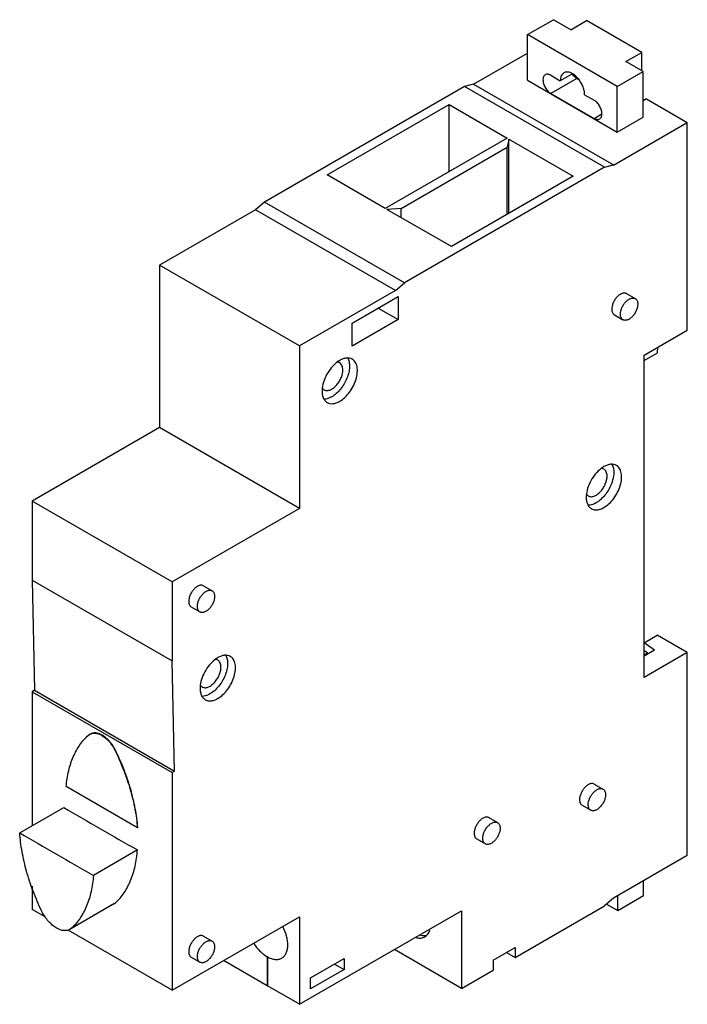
# Model space of a CAD drawing. Header units: millimetres. Extents: x 8.9 to 68.9, y 10 to 98.6.
import ezdxf

# ---------------------------------------------------------------- set-up
doc = ezdxf.new("R2010")
doc.units = ezdxf.units.MM
doc.header["$LTSCALE"] = 7.062788
doc.layers.get('0').update_dxf_attribs({"linetype": 'CONTINUOUS'})

msp = doc.modelspace()

# ---------------------------------------------------------------- linework, layer by layer
at = {"color": 7, "linetype": 'Continuous'}
for p, q in [((54.559, 97.255), (56.892, 98.602)), ((58.448, 97.704), (56.892, 98.602)), ((58.448, 97.704), (59.862, 98.52)), ((64.812, 95.663), (59.862, 98.52)), ((54.559, 93.148), (54.559, 97.255)), ((62.62, 92.601), (54.559, 97.255)), ((49.701, 92.793), (54.559, 95.597)), ((63.398, 94.846), (64.812, 95.663)), ((64.953, 93.948), (63.398, 94.846)), ((64.812, 94.03), (64.812, 95.663)), ((62.62, 92.601), (64.953, 93.948)), ((64.953, 89.841), (64.953, 93.948)), ((54.559, 93.148), (62.62, 88.494)), ((56.645, 93.601), (57.493, 93.111)), ((58.978, 93.315), (56.645, 91.968)), ((58.536, 93.713), (57.493, 93.111)), ((58.978, 93.315), (59.099, 93.245)), ((48.888, 92.593), (30.885, 82.199)), ((49.68, 92.805), (48.888, 92.593)), ((61.475, 85.326), (48.888, 92.593)), ((49.68, 92.805), (62.266, 85.538)), ((62.62, 88.494), (62.62, 92.601)), ((56.645, 91.968), (60.534, 89.723)), ((59.685, 91.846), (60.534, 91.356)), ((65.236, 91.474), (64.953, 91.311)), ((65.236, 91.474), (68.913, 89.351)), ((36.528, 84.64), (47.488, 90.968)), ((47.488, 84.926), (47.488, 90.968)), ((47.488, 90.968), (52.72, 87.947)), ((60.534, 89.723), (61.241, 90.131)), ((62.62, 88.494), (64.953, 89.841)), ((62.266, 85.514), (68.913, 89.351)), ((68.913, 70.678), (68.913, 89.351)), ((52.72, 87.947), (41.76, 81.619)), ((52.862, 87.865), (52.72, 87.13)), ((52.862, 81.17), (52.862, 87.865)), ((52.862, 87.865), (58.66, 84.518)), ((43.174, 81.619), (52.72, 87.13)), ((52.72, 81.088), (52.72, 87.13)), ((61.475, 85.326), (43.471, 74.932)), ((61.475, 85.326), (62.266, 85.538)), ((62.266, 85.538), (62.266, 85.514)), ((41.76, 81.619), (36.528, 84.64)), ((58.66, 84.518), (47.7, 78.19)), ((30.885, 82.199), (30.093, 81.497)), ((43.471, 74.932), (30.885, 82.199)), ((43.174, 81.619), (41.902, 81.537)), ((47.7, 78.19), (41.902, 81.537)), ((43.174, 80.803), (43.174, 81.619)), ((30.093, 81.497), (21.466, 76.516)), ((42.679, 74.23), (30.093, 81.497)), ((21.466, 76.516), (21.466, 61.901)), ((34.053, 69.249), (21.466, 76.516)), ((42.679, 74.23), (43.471, 74.932)), ((42.679, 74.23), (34.053, 69.249)), ((38.772, 71.302), (42.91, 73.691)), ((42.91, 73.691), (42.91, 71.614)), ((63.453, 73.958), (64.23, 73.508)), ((41.111, 72.653), (42.91, 71.614)), ((62.353, 72.052), (63.13, 71.603)), ((42.91, 71.614), (38.772, 69.226)), ((38.772, 69.226), (38.772, 71.302)), ((65.024, 68.432), (68.913, 70.678)), ((34.053, 69.249), (34.053, 54.634)), ((66.226, 68.637), (66.254, 69.143)), ((65.024, 67.943), (66.226, 68.637)), ((65.024, 39.406), (65.024, 68.432)), ((21.466, 61.901), (10.011, 55.287)), ((34.053, 54.634), (21.466, 61.901)), ((10.011, 55.287), (10.011, 48.183)), ((22.598, 48.02), (10.011, 55.287)), ((34.053, 54.634), (22.598, 48.02)), ((10.011, 48.183), (10.223, 38.263)), ((10.011, 48.183), (22.598, 40.917)), ((22.598, 48.02), (22.598, 40.917)), ((25.41, 47.667), (26.188, 47.217)), ((24.31, 45.761), (25.088, 45.312)), ((65.024, 42.549), (66.191, 43.223)), ((65.954, 41.862), (65.024, 42.549)), ((68.913, 41.651), (66.191, 43.223)), ((65.954, 41.862), (65.024, 41.325)), ((65.342, 41.631), (65.024, 41.814)), ((68.913, 41.651), (65.024, 39.406)), ((68.913, 23.427), (68.913, 41.651)), ((22.81, 30.996), (22.598, 40.917)), ((65.024, 41.447), (65.342, 41.631)), ((65.342, 41.508), (65.342, 41.631)), ((10.223, 38.263), (10.011, 38.14)), ((10.011, 38.14), (10.011, 26.093)), ((10.011, 38.14), (22.598, 30.874)), ((10.223, 38.263), (22.81, 30.996)), ((15.074, 34.225), (15.192, 34.31)), ((15.228, 34.331), (15.192, 34.31)), ((17.464, 32.845), (17.5, 32.865)), ((22.81, 30.996), (22.598, 30.874)), ((22.598, 30.874), (22.598, 11.278)), ((19.469, 25.9), (13.069, 29.595)), ((60.553, 29.826), (61.331, 29.377)), ((8.888, 25.445), (12.848, 27.731)), ((59.454, 27.92), (60.231, 27.471)), ((51.078, 26.805), (51.856, 26.356)), ((19.504, 25.921), (19.469, 25.9)), ((49.978, 24.899), (50.756, 24.45)), ((19.479, 23.903), (15.519, 21.616)), ((62.266, 19.589), (68.913, 23.427)), ((10.011, 20.646), (10.011, 18.544)), ((64.989, 19.789), (64.989, 21.161)), ((62.266, 19.565), (61.475, 18.863)), ((62.266, 19.565), (62.266, 19.589)), ((62.655, 18.442), (62.655, 19.814)), ((62.655, 18.442), (64.989, 19.789)), ((17.363, 19.038), (13.403, 16.752)), ((13.551, 16.861), (17.511, 19.148)), ((17.363, 19.038), (17.511, 19.148)), ((53.427, 14.217), (61.475, 18.863)), ((61.653, 19.021), (62.655, 18.442)), ((11.168, 17.877), (10.011, 18.544)), ((22.598, 11.278), (34.053, 17.891)), ((34.053, 10.012), (48.619, 18.422)), ((34.053, 17.891), (34.053, 10.012)), ((48.619, 18.422), (48.619, 11.441)), ((13.551, 16.861), (13.403, 16.752)), ((22.598, 11.278), (13.239, 16.681)), ((25.41, 16.15), (26.188, 15.7)), ((51.448, 13.972), (53.427, 15.115)), ((53.427, 15.115), (53.427, 14.217)), ((24.31, 14.244), (25.088, 13.795)), ((31.154, 14.299), (31.136, 14.288)), ((31.136, 14.288), (31.136, 11.676)), ((31.154, 14.299), (31.154, 11.686)), ((48.619, 11.441), (42.573, 14.931)), ((52.65, 14.666), (53.427, 14.217)), ((31.136, 11.676), (27.211, 13.941)), ((35.032, 12.386), (38.058, 14.133)), ((37.199, 13.637), (38.058, 13.141)), ((38.058, 14.133), (38.058, 13.141)), ((51.448, 13.972), (51.448, 13.074)), ((38.058, 13.141), (35.032, 11.394)), ((48.619, 11.441), (51.448, 13.074)), ((31.136, 11.676), (31.154, 11.686)), ((34.053, 10.012), (31.154, 11.686)), ((35.032, 11.394), (35.032, 12.386))]:
    msp.add_line(p, q, dxfattribs=at)
for centre, radius, start, end in [((59.927, 94.675), 1.671, 214.71015, 216.98385), ((38.758, 66.04), 2.198, 120.0163, 123.36079), ((38.536, 65.173), 2.468, 173.22448, 177.15481), ((62.517, 56.486), 2.198, 120.0163, 123.36079), ((62.295, 55.619), 2.468, 173.22448, 177.15481), ((27.798, 39.299), 2.198, 120.0163, 123.36079), ((27.576, 38.432), 2.468, 173.22448, 177.15481), ((183.692, 315.992), 335.086, 239.34594, 240.65518), ((180.838, 315.62), 337.296, 239.35023, 240.65089)]:
    msp.add_arc(centre, radius, start, end, dxfattribs=at)
for points, knots in [([(56.145, 93.65), (56.112, 93.631), (56.05, 93.58), (55.984, 93.472), (55.945, 93.34), (55.938, 93.243), (55.938, 93.193)], [0, 0, 0, 0, 0.217745, 0.450883, 0.71046, 1, 1, 1, 1]), ([(55.938, 93.193), (55.938, 93.137), (55.948, 93.021), (56.003, 92.782), (56.133, 92.489), (56.322, 92.23), (56.501, 92.063), (56.596, 91.996), (56.645, 91.968)], [0, 0, 0, 0, 0.114177, 0.237571, 0.500001, 0.762431, 0.885824, 1, 1, 1, 1]), ([(56.645, 93.601), (56.601, 93.626), (56.514, 93.668), (56.379, 93.7), (56.253, 93.697), (56.178, 93.67), (56.145, 93.65)], [0, 0, 0, 0, 0.289539, 0.549116, 0.782254, 1, 1, 1, 1]), ([(57.814, 93.821), (57.763, 93.791), (57.667, 93.711), (57.566, 93.544), (57.505, 93.339), (57.493, 93.19), (57.493, 93.111)], [0, 0, 0, 0, 0.217733, 0.450886, 0.71047, 1, 1, 1, 1]), ([(59.685, 91.846), (59.685, 91.978), (59.648, 92.257), (59.51, 92.666), (59.297, 93.06), (59.026, 93.406), (58.719, 93.678), (58.442, 93.829), (58.225, 93.887), (58.076, 93.898), (57.937, 93.878), (57.852, 93.843), (57.814, 93.821)], [0, 0, 0, 0, 0.128679, 0.270291, 0.417432, 0.561775, 0.695443, 0.812707, 0.864674, 0.912506, 0.957139, 1, 1, 1, 1]), ([(58.978, 93.315), (58.906, 93.357), (58.765, 93.464), (58.648, 93.596), (58.593, 93.669)], [0, 0, 0, 0, 0.476283, 1, 1, 1, 1]), ([(61.241, 90.131), (61.241, 90.187), (61.231, 90.303), (61.175, 90.542), (61.046, 90.835), (60.857, 91.093), (60.678, 91.261), (60.582, 91.328), (60.534, 91.356)], [0, 0, 0, 0, 0.114177, 0.237571, 0.500001, 0.762431, 0.885824, 1, 1, 1, 1]), ([(60.534, 89.723), (60.578, 89.697), (60.665, 89.656), (60.799, 89.623), (60.925, 89.627), (61.001, 89.654), (61.034, 89.673)], [0, 0, 0, 0, 0.289539, 0.549116, 0.782254, 1, 1, 1, 1]), ([(61.034, 89.673), (61.067, 89.692), (61.129, 89.744), (61.194, 89.852), (61.233, 89.984), (61.241, 90.08), (61.241, 90.131)], [0, 0, 0, 0, 0.217745, 0.450883, 0.71046, 1, 1, 1, 1]), ([(63.453, 73.957), (63.425, 73.973), (63.366, 73.998), (63.267, 74.012), (63.161, 74.005), (63.007, 73.964), (62.81, 73.856), (62.593, 73.663), (62.401, 73.417), (62.249, 73.138), (62.151, 72.848), (62.125, 72.65), (62.125, 72.556)], [0, 0, 0, 0, 0.042857, 0.087485, 0.135312, 0.187277, 0.304537, 0.438199, 0.582537, 0.729684, 0.871314, 1, 1, 1, 1]), ([(62.903, 72.107), (62.903, 72.201), (62.929, 72.398), (63.027, 72.689), (63.178, 72.968), (63.371, 73.214), (63.588, 73.407), (63.785, 73.515), (63.939, 73.556), (64.045, 73.563), (64.144, 73.549), (64.203, 73.524), (64.23, 73.508)], [0, 0, 0, 0, 0.128685, 0.270304, 0.417444, 0.561782, 0.695449, 0.812713, 0.86468, 0.912509, 0.957139, 1, 1, 1, 1]), ([(64.458, 73.005), (64.458, 72.911), (64.432, 72.713), (64.334, 72.423), (64.182, 72.143), (63.99, 71.897), (63.773, 71.705), (63.576, 71.597), (63.422, 71.556), (63.316, 71.548), (63.217, 71.563), (63.158, 71.588), (63.13, 71.603)], [0, 0, 0, 0, 0.128685, 0.270304, 0.417444, 0.561782, 0.695449, 0.812713, 0.86468, 0.912509, 0.957139, 1, 1, 1, 1]), ([(64.23, 73.508), (64.267, 73.487), (64.335, 73.43), (64.407, 73.312), (64.45, 73.167), (64.458, 73.061), (64.458, 73.005)], [0, 0, 0, 0, 0.217723, 0.450872, 0.710467, 1, 1, 1, 1]), ([(62.125, 72.556), (62.125, 72.5), (62.133, 72.394), (62.176, 72.248), (62.248, 72.13), (62.316, 72.073), (62.353, 72.052)], [0, 0, 0, 0, 0.289546, 0.549138, 0.782278, 1, 1, 1, 1]), ([(63.13, 71.603), (63.094, 71.624), (63.026, 71.681), (62.954, 71.799), (62.911, 71.945), (62.903, 72.051), (62.903, 72.107)], [0, 0, 0, 0, 0.217723, 0.450872, 0.710467, 1, 1, 1, 1]), ([(37.55, 67.875), (37.358, 67.75), (36.995, 67.429), (36.557, 66.84), (36.234, 66.174), (36.113, 65.697), (36.085, 65.464)], [0, 0, 0, 0, 0.237448, 0.495803, 0.756446, 1, 1, 1, 1]), ([(38.367, 68.171), (38.433, 68.06), (38.502, 67.867), (38.541, 67.591), (38.548, 67.273), (38.487, 66.846), (38.32, 66.328), (38.068, 65.822), (37.747, 65.359), (37.376, 64.968), (37.095, 64.76), (36.952, 64.677)], [0, 0, 0, 0, 0.094944, 0.148031, 0.204913, 0.328968, 0.463813, 0.604232, 0.744206, 0.877838, 1, 1, 1, 1]), ([(37.652, 67.726), (37.618, 67.746), (37.543, 67.777), (37.464, 67.789), (37.423, 67.791)], [0, 0, 0, 0, 0.490213, 1, 1, 1, 1]), ([(37.942, 67.085), (37.942, 67.156), (37.931, 67.291), (37.876, 67.477), (37.784, 67.627), (37.698, 67.7), (37.652, 67.726)], [0, 0, 0, 0, 0.289546, 0.549138, 0.782278, 1, 1, 1, 1]), ([(38.784, 68.054), (38.71, 68.097), (38.539, 68.159), (38.256, 68.166), (37.954, 68.093), (37.758, 68), (37.659, 67.943)], [0, 0, 0, 0, 0.217771, 0.450906, 0.710376, 1, 1, 1, 1]), ([(37.659, 64.269), (37.826, 64.365), (38.149, 64.614), (38.563, 65.084), (38.903, 65.638), (39.142, 66.23), (39.245, 66.731), (39.254, 67.107), (39.227, 67.359), (39.166, 67.586), (39.071, 67.782), (38.945, 67.942), (38.839, 68.022), (38.784, 68.054)], [0, 0, 0, 0, 0.128654, 0.27021, 0.417327, 0.561631, 0.695265, 0.756269, 0.81276, 0.864711, 0.912531, 0.95715, 1, 1, 1, 1]), ([(36.252, 65.302), (36.286, 65.282), (36.363, 65.25), (36.488, 65.232), (36.623, 65.241), (36.819, 65.294), (37.069, 65.431), (37.346, 65.676), (37.591, 65.989), (37.783, 66.345), (37.908, 66.714), (37.942, 66.966), (37.942, 67.085)], [0, 0, 0, 0, 0.042857, 0.087485, 0.135312, 0.187277, 0.304537, 0.438199, 0.582537, 0.729684, 0.871314, 1, 1, 1, 1]), ([(36.071, 65.295), (36.065, 65.17), (36.072, 64.93), (36.154, 64.6), (36.283, 64.372), (36.418, 64.234), (36.494, 64.18), (36.534, 64.157)], [0, 0, 0, 0, 0.292749, 0.553026, 0.784714, 0.893512, 1, 1, 1, 1]), ([(36.071, 65.484), (36.094, 65.446), (36.146, 65.376), (36.215, 65.323), (36.252, 65.302)], [0, 0, 0, 0, 0.511222, 1, 1, 1, 1]), ([(36.952, 64.677), (36.896, 64.644), (36.687, 64.536), (36.452, 64.468), (36.281, 64.461)], [0, 0, 0, 0, 0.273849, 1, 1, 1, 1]), ([(36.534, 64.157), (36.608, 64.114), (36.779, 64.052), (37.062, 64.045), (37.364, 64.118), (37.56, 64.212), (37.659, 64.269)], [0, 0, 0, 0, 0.217771, 0.450906, 0.710376, 1, 1, 1, 1]), ([(62.126, 58.617), (62.192, 58.507), (62.261, 58.313), (62.3, 58.038), (62.306, 57.72), (62.245, 57.293), (62.079, 56.775), (61.827, 56.269), (61.506, 55.806), (61.135, 55.415), (60.854, 55.206), (60.711, 55.123)], [0, 0, 0, 0, 0.094944, 0.148031, 0.204913, 0.328968, 0.463813, 0.604232, 0.744206, 0.877838, 1, 1, 1, 1]), ([(62.543, 58.501), (62.468, 58.544), (62.298, 58.606), (62.015, 58.613), (61.713, 58.54), (61.516, 58.446), (61.418, 58.389)], [0, 0, 0, 0, 0.217771, 0.450906, 0.710376, 1, 1, 1, 1]), ([(61.418, 54.715), (61.584, 54.811), (61.908, 55.06), (62.321, 55.531), (62.662, 56.085), (62.901, 56.677), (63.003, 57.177), (63.013, 57.553), (62.986, 57.806), (62.924, 58.033), (62.83, 58.228), (62.703, 58.388), (62.598, 58.469), (62.543, 58.501)], [0, 0, 0, 0, 0.128654, 0.27021, 0.417327, 0.561631, 0.695265, 0.756269, 0.81276, 0.864711, 0.912531, 0.95715, 1, 1, 1, 1]), ([(61.309, 58.322), (61.117, 58.196), (60.754, 57.876), (60.315, 57.287), (59.993, 56.62), (59.871, 56.144), (59.844, 55.911)], [0, 0, 0, 0, 0.237448, 0.495803, 0.756446, 1, 1, 1, 1]), ([(61.411, 58.173), (61.377, 58.193), (61.302, 58.224), (61.222, 58.236), (61.182, 58.238)], [0, 0, 0, 0, 0.490213, 1, 1, 1, 1]), ([(61.701, 57.532), (61.701, 57.603), (61.69, 57.738), (61.635, 57.923), (61.543, 58.074), (61.457, 58.146), (61.411, 58.173)], [0, 0, 0, 0, 0.289546, 0.549138, 0.782278, 1, 1, 1, 1]), ([(60.011, 55.748), (60.045, 55.728), (60.121, 55.697), (60.247, 55.678), (60.382, 55.688), (60.578, 55.74), (60.828, 55.877), (61.105, 56.122), (61.35, 56.435), (61.542, 56.791), (61.667, 57.161), (61.701, 57.412), (61.701, 57.532)], [0, 0, 0, 0, 0.042857, 0.087485, 0.135312, 0.187277, 0.304537, 0.438199, 0.582537, 0.729684, 0.871314, 1, 1, 1, 1]), ([(59.83, 55.931), (59.852, 55.893), (59.905, 55.823), (59.974, 55.769), (60.011, 55.748)], [0, 0, 0, 0, 0.511222, 1, 1, 1, 1]), ([(59.829, 55.742), (59.823, 55.616), (59.831, 55.377), (59.912, 55.047), (60.042, 54.818), (60.177, 54.68), (60.253, 54.627), (60.293, 54.604)], [0, 0, 0, 0, 0.292749, 0.553026, 0.784714, 0.893512, 1, 1, 1, 1]), ([(60.711, 55.123), (60.655, 55.091), (60.445, 54.983), (60.211, 54.914), (60.04, 54.907)], [0, 0, 0, 0, 0.273849, 1, 1, 1, 1]), ([(60.293, 54.604), (60.367, 54.561), (60.537, 54.499), (60.821, 54.492), (61.123, 54.565), (61.319, 54.658), (61.418, 54.715)], [0, 0, 0, 0, 0.217771, 0.450906, 0.710376, 1, 1, 1, 1]), ([(25.41, 47.666), (25.383, 47.682), (25.324, 47.707), (25.225, 47.721), (25.119, 47.714), (24.965, 47.673), (24.768, 47.565), (24.551, 47.373), (24.358, 47.126), (24.207, 46.847), (24.109, 46.557), (24.083, 46.359), (24.083, 46.265)], [0, 0, 0, 0, 0.042861, 0.087489, 0.135313, 0.187273, 0.304521, 0.438177, 0.582518, 0.729672, 0.87131, 1, 1, 1, 1]), ([(24.86, 45.816), (24.86, 45.91), (24.887, 46.107), (24.985, 46.398), (25.136, 46.677), (25.328, 46.923), (25.546, 47.116), (25.743, 47.224), (25.897, 47.265), (26.003, 47.272), (26.101, 47.258), (26.161, 47.233), (26.188, 47.217)], [0, 0, 0, 0, 0.128687, 0.270307, 0.417461, 0.561799, 0.695453, 0.812709, 0.864675, 0.912506, 0.957137, 1, 1, 1, 1]), ([(26.188, 47.217), (26.225, 47.196), (26.292, 47.139), (26.365, 47.021), (26.408, 46.876), (26.416, 46.77), (26.416, 46.714)], [0, 0, 0, 0, 0.217723, 0.450875, 0.710474, 1, 1, 1, 1]), ([(24.083, 46.265), (24.083, 46.209), (24.091, 46.103), (24.134, 45.957), (24.206, 45.839), (24.274, 45.782), (24.31, 45.761)], [0, 0, 0, 0, 0.289541, 0.549128, 0.782266, 1, 1, 1, 1]), ([(26.416, 46.714), (26.416, 46.62), (26.39, 46.422), (26.292, 46.132), (26.14, 45.852), (25.948, 45.606), (25.731, 45.414), (25.534, 45.306), (25.38, 45.265), (25.274, 45.257), (25.175, 45.272), (25.115, 45.297), (25.088, 45.312)], [0, 0, 0, 0, 0.128687, 0.270307, 0.417461, 0.561799, 0.695453, 0.812709, 0.864675, 0.912506, 0.957137, 1, 1, 1, 1]), ([(25.088, 45.312), (25.052, 45.333), (24.984, 45.39), (24.912, 45.508), (24.869, 45.654), (24.86, 45.76), (24.86, 45.816)], [0, 0, 0, 0, 0.217723, 0.450875, 0.710474, 1, 1, 1, 1]), ([(26.59, 41.135), (26.398, 41.009), (26.035, 40.689), (25.597, 40.1), (25.274, 39.433), (25.152, 38.957), (25.125, 38.724)], [0, 0, 0, 0, 0.237448, 0.495803, 0.756446, 1, 1, 1, 1]), ([(27.407, 41.43), (27.473, 41.32), (27.542, 41.126), (27.581, 40.851), (27.587, 40.533), (27.526, 40.106), (27.36, 39.588), (27.108, 39.082), (26.787, 38.619), (26.416, 38.228), (26.135, 38.019), (25.992, 37.936)], [0, 0, 0, 0, 0.094944, 0.148031, 0.204913, 0.328968, 0.463813, 0.604232, 0.744206, 0.877838, 1, 1, 1, 1]), ([(26.692, 40.986), (26.658, 41.006), (26.583, 41.037), (26.504, 41.049), (26.463, 41.051)], [0, 0, 0, 0, 0.490213, 1, 1, 1, 1]), ([(26.982, 40.345), (26.982, 40.416), (26.971, 40.551), (26.916, 40.736), (26.824, 40.887), (26.738, 40.959), (26.692, 40.986)], [0, 0, 0, 0, 0.289546, 0.549138, 0.782278, 1, 1, 1, 1]), ([(27.824, 41.314), (27.75, 41.357), (27.579, 41.419), (27.296, 41.426), (26.994, 41.353), (26.798, 41.259), (26.699, 41.202)], [0, 0, 0, 0, 0.217771, 0.450906, 0.710376, 1, 1, 1, 1]), ([(26.699, 37.528), (26.865, 37.624), (27.189, 37.873), (27.603, 38.344), (27.943, 38.898), (28.182, 39.49), (28.284, 39.99), (28.294, 40.366), (28.267, 40.619), (28.206, 40.846), (28.111, 41.041), (27.985, 41.201), (27.879, 41.282), (27.824, 41.314)], [0, 0, 0, 0, 0.128654, 0.27021, 0.417327, 0.561631, 0.695265, 0.756269, 0.81276, 0.864711, 0.912531, 0.95715, 1, 1, 1, 1]), ([(25.292, 38.561), (25.326, 38.541), (25.402, 38.51), (25.528, 38.491), (25.663, 38.501), (25.859, 38.553), (26.109, 38.69), (26.386, 38.935), (26.631, 39.248), (26.823, 39.604), (26.948, 39.974), (26.982, 40.225), (26.982, 40.345)], [0, 0, 0, 0, 0.042857, 0.087485, 0.135312, 0.187277, 0.304537, 0.438199, 0.582537, 0.729684, 0.871314, 1, 1, 1, 1]), ([(25.111, 38.555), (25.105, 38.429), (25.112, 38.19), (25.194, 37.86), (25.323, 37.631), (25.458, 37.493), (25.534, 37.44), (25.574, 37.417)], [0, 0, 0, 0, 0.292749, 0.553026, 0.784714, 0.893512, 1, 1, 1, 1]), ([(25.111, 38.744), (25.133, 38.706), (25.186, 38.636), (25.255, 38.582), (25.292, 38.561)], [0, 0, 0, 0, 0.511222, 1, 1, 1, 1]), ([(25.992, 37.936), (25.936, 37.904), (25.727, 37.796), (25.492, 37.727), (25.321, 37.72)], [0, 0, 0, 0, 0.273849, 1, 1, 1, 1]), ([(25.574, 37.417), (25.648, 37.374), (25.819, 37.312), (26.102, 37.305), (26.404, 37.378), (26.6, 37.471), (26.699, 37.528)], [0, 0, 0, 0, 0.217771, 0.450906, 0.710376, 1, 1, 1, 1]), ([(13.069, 29.595), (13.11, 30.075), (13.248, 30.994), (13.658, 32.272), (14.255, 33.366), (14.785, 33.97), (15.074, 34.225)], [0, 0, 0, 0, 0.280049, 0.537908, 0.776192, 1, 1, 1, 1]), ([(15.192, 34.31), (15.263, 34.351), (15.427, 34.411), (15.698, 34.418), (15.987, 34.348), (16.175, 34.258), (16.269, 34.204)], [0, 0, 0, 0, 0.217861, 0.45098, 0.710257, 1, 1, 1, 1]), ([(16.304, 34.224), (16.21, 34.279), (16.022, 34.368), (15.733, 34.438), (15.462, 34.431), (15.299, 34.372), (15.228, 34.331)], [0, 0, 0, 0, 0.289743, 0.54902, 0.782139, 1, 1, 1, 1]), ([(16.269, 34.204), (16.39, 34.134), (16.627, 33.963), (16.947, 33.645), (17.233, 33.269), (17.393, 32.99), (17.464, 32.845)], [0, 0, 0, 0, 0.22774, 0.475244, 0.735483, 1, 1, 1, 1]), ([(17.5, 32.865), (17.429, 33.01), (17.269, 33.289), (16.982, 33.666), (16.662, 33.984), (16.425, 34.155), (16.304, 34.224)], [0, 0, 0, 0, 0.264517, 0.524756, 0.77226, 1, 1, 1, 1]), ([(17.464, 32.845), (17.745, 32.273), (18.252, 31.12), (18.85, 29.361), (19.268, 27.622), (19.425, 26.466), (19.469, 25.9)], [0, 0, 0, 0, 0.26287, 0.519244, 0.765882, 1, 1, 1, 1]), ([(19.504, 25.921), (19.461, 26.486), (19.303, 27.643), (18.885, 29.381), (18.287, 31.14), (17.78, 32.293), (17.5, 32.865)], [0, 0, 0, 0, 0.234118, 0.480756, 0.73713, 1, 1, 1, 1]), ([(60.553, 29.826), (60.526, 29.841), (60.467, 29.866), (60.368, 29.88), (60.262, 29.873), (60.108, 29.832), (59.911, 29.724), (59.694, 29.532), (59.501, 29.286), (59.35, 29.006), (59.252, 28.716), (59.226, 28.518), (59.226, 28.424)], [0, 0, 0, 0, 0.042857, 0.087485, 0.135312, 0.187277, 0.304537, 0.438199, 0.582537, 0.729684, 0.871314, 1, 1, 1, 1]), ([(60.004, 27.975), (60.004, 28.069), (60.03, 28.267), (60.128, 28.557), (60.279, 28.836), (60.471, 29.082), (60.689, 29.275), (60.886, 29.383), (61.04, 29.424), (61.146, 29.431), (61.244, 29.417), (61.304, 29.392), (61.331, 29.376)], [0, 0, 0, 0, 0.128685, 0.270304, 0.417444, 0.561782, 0.695449, 0.812713, 0.86468, 0.912509, 0.957139, 1, 1, 1, 1]), ([(61.331, 29.376), (61.368, 29.356), (61.435, 29.299), (61.508, 29.18), (61.551, 29.035), (61.559, 28.929), (61.559, 28.873)], [0, 0, 0, 0, 0.217723, 0.450872, 0.710467, 1, 1, 1, 1]), ([(59.226, 28.424), (59.226, 28.368), (59.234, 28.262), (59.277, 28.117), (59.349, 27.998), (59.417, 27.941), (59.454, 27.92)], [0, 0, 0, 0, 0.289546, 0.549138, 0.782278, 1, 1, 1, 1]), ([(61.559, 28.873), (61.559, 28.779), (61.533, 28.581), (61.435, 28.291), (61.283, 28.011), (61.091, 27.765), (60.874, 27.573), (60.677, 27.465), (60.523, 27.424), (60.417, 27.416), (60.318, 27.431), (60.258, 27.456), (60.231, 27.471)], [0, 0, 0, 0, 0.128685, 0.270304, 0.417444, 0.561782, 0.695449, 0.812713, 0.86468, 0.912509, 0.957139, 1, 1, 1, 1]), ([(60.231, 27.471), (60.195, 27.492), (60.127, 27.549), (60.055, 27.667), (60.012, 27.813), (60.004, 27.919), (60.004, 27.975)], [0, 0, 0, 0, 0.217723, 0.450872, 0.710467, 1, 1, 1, 1]), ([(51.078, 26.805), (51.051, 26.82), (50.991, 26.845), (50.893, 26.86), (50.787, 26.852), (50.633, 26.811), (50.436, 26.703), (50.219, 26.511), (50.026, 26.265), (49.875, 25.985), (49.777, 25.695), (49.75, 25.497), (49.75, 25.403)], [0, 0, 0, 0, 0.042857, 0.087485, 0.135312, 0.187277, 0.304537, 0.438199, 0.582537, 0.729684, 0.871314, 1, 1, 1, 1]), ([(50.528, 24.954), (50.528, 25.048), (50.555, 25.246), (50.653, 25.536), (50.804, 25.815), (50.996, 26.062), (51.214, 26.254), (51.411, 26.362), (51.565, 26.403), (51.671, 26.41), (51.769, 26.396), (51.829, 26.371), (51.856, 26.356)], [0, 0, 0, 0, 0.128685, 0.270304, 0.417444, 0.561782, 0.695449, 0.812713, 0.86468, 0.912509, 0.957139, 1, 1, 1, 1]), ([(52.084, 25.852), (52.084, 25.758), (52.058, 25.56), (51.959, 25.27), (51.808, 24.99), (51.616, 24.744), (51.398, 24.552), (51.202, 24.444), (51.048, 24.403), (50.942, 24.395), (50.843, 24.41), (50.783, 24.435), (50.756, 24.45)], [0, 0, 0, 0, 0.128685, 0.270304, 0.417444, 0.561782, 0.695449, 0.812713, 0.86468, 0.912509, 0.957139, 1, 1, 1, 1]), ([(51.856, 26.356), (51.892, 26.335), (51.96, 26.278), (52.033, 26.159), (52.075, 26.014), (52.084, 25.908), (52.084, 25.852)], [0, 0, 0, 0, 0.217723, 0.450872, 0.710467, 1, 1, 1, 1]), ([(10.855, 18.418), (10.577, 18.998), (10.075, 20.168), (9.485, 21.949), (9.077, 23.706), (8.927, 24.874), (8.888, 25.445)], [0, 0, 0, 0, 0.263204, 0.519632, 0.766129, 1, 1, 1, 1]), ([(49.75, 25.403), (49.75, 25.347), (49.759, 25.241), (49.802, 25.096), (49.874, 24.977), (49.942, 24.92), (49.978, 24.899)], [0, 0, 0, 0, 0.289541, 0.549128, 0.782266, 1, 1, 1, 1]), ([(50.756, 24.45), (50.72, 24.471), (50.652, 24.528), (50.58, 24.646), (50.537, 24.792), (50.528, 24.898), (50.528, 24.954)], [0, 0, 0, 0, 0.217723, 0.450872, 0.710467, 1, 1, 1, 1]), ([(17.511, 19.148), (17.798, 19.415), (18.323, 20.042), (18.911, 21.168), (19.31, 22.476), (19.442, 23.413), (19.479, 23.903)], [0, 0, 0, 0, 0.223593, 0.462023, 0.720038, 1, 1, 1, 1]), ([(15.519, 21.616), (15.482, 21.127), (15.35, 20.189), (14.951, 18.882), (14.364, 17.756), (13.838, 17.129), (13.551, 16.861)], [0, 0, 0, 0, 0.279962, 0.537977, 0.776407, 1, 1, 1, 1]), ([(13.403, 16.752), (13.36, 16.727), (13.269, 16.685), (13.068, 16.634), (12.784, 16.638), (12.432, 16.742), (12.072, 16.938), (11.72, 17.216), (11.389, 17.565), (11.094, 17.969), (10.929, 18.265), (10.855, 18.418)], [0, 0, 0, 0, 0.044314, 0.089587, 0.186049, 0.294581, 0.416742, 0.551579, 0.696347, 0.847347, 1, 1, 1, 1]), ([(32.992, 15.36), (32.992, 15.492), (32.97, 15.766), (32.85, 16.329), (32.682, 16.745), (32.542, 17.012)], [0, 0, 0, 0, 0.229053, 0.475264, 1, 1, 1, 1]), ([(25.41, 16.149), (25.383, 16.165), (25.324, 16.19), (25.225, 16.204), (25.119, 16.197), (24.965, 16.156), (24.768, 16.048), (24.551, 15.855), (24.358, 15.609), (24.207, 15.33), (24.109, 15.04), (24.083, 14.842), (24.083, 14.748)], [0, 0, 0, 0, 0.042857, 0.087485, 0.135312, 0.187277, 0.304537, 0.438199, 0.582537, 0.729684, 0.871314, 1, 1, 1, 1]), ([(44.571, 15.997), (44.702, 15.969), (44.904, 15.953), (45.157, 16.008), (45.27, 16.058), (45.323, 16.088)], [0, 0, 0, 0, 0.523121, 0.764867, 1, 1, 1, 1]), ([(45.298, 16.175), (45.268, 16.173), (45.143, 16.167), (45.018, 16.181), (44.925, 16.201)], [0, 0, 0, 0, 0.239638, 1, 1, 1, 1]), ([(45.487, 16.211), (45.472, 16.207), (45.41, 16.19), (45.346, 16.18), (45.298, 16.175)], [0, 0, 0, 0, 0.246204, 1, 1, 1, 1]), ([(45.323, 16.088), (45.375, 16.119), (45.475, 16.191), (45.648, 16.382), (45.735, 16.563), (45.777, 16.691)], [0, 0, 0, 0, 0.235269, 0.477081, 1, 1, 1, 1]), ([(24.86, 14.299), (24.86, 14.393), (24.887, 14.59), (24.985, 14.881), (25.136, 15.16), (25.328, 15.406), (25.546, 15.599), (25.743, 15.707), (25.897, 15.748), (26.003, 15.755), (26.101, 15.741), (26.161, 15.716), (26.188, 15.7)], [0, 0, 0, 0, 0.128682, 0.270295, 0.41743, 0.561765, 0.695433, 0.812698, 0.864667, 0.912499, 0.957134, 1, 1, 1, 1]), ([(26.416, 15.197), (26.416, 15.103), (26.39, 14.905), (26.292, 14.615), (26.14, 14.335), (25.948, 14.089), (25.731, 13.897), (25.534, 13.789), (25.38, 13.748), (25.274, 13.74), (25.175, 13.755), (25.115, 13.78), (25.088, 13.795)], [0, 0, 0, 0, 0.128682, 0.270295, 0.41743, 0.561765, 0.695433, 0.812698, 0.864667, 0.912499, 0.957134, 1, 1, 1, 1]), ([(26.188, 15.7), (26.225, 15.679), (26.292, 15.622), (26.365, 15.504), (26.408, 15.359), (26.416, 15.253), (26.416, 15.197)], [0, 0, 0, 0, 0.217751, 0.450899, 0.710472, 1, 1, 1, 1]), ([(29.93, 15.505), (30.092, 15.249), (30.368, 14.896), (30.796, 14.51), (31.022, 14.354), (31.136, 14.288)], [0, 0, 0, 0, 0.524741, 0.770936, 1, 1, 1, 1]), ([(32.454, 14.17), (32.539, 14.219), (32.7, 14.354), (32.871, 14.634), (32.972, 14.978), (32.992, 15.228), (32.992, 15.36)], [0, 0, 0, 0, 0.217783, 0.45091, 0.710297, 1, 1, 1, 1]), ([(24.083, 14.748), (24.083, 14.692), (24.091, 14.586), (24.134, 14.44), (24.206, 14.322), (24.274, 14.265), (24.31, 14.244)], [0, 0, 0, 0, 0.289546, 0.549138, 0.782278, 1, 1, 1, 1]), ([(25.088, 13.795), (25.052, 13.816), (24.984, 13.873), (24.912, 13.991), (24.869, 14.137), (24.86, 14.243), (24.86, 14.299)], [0, 0, 0, 0, 0.217751, 0.450899, 0.710472, 1, 1, 1, 1]), ([(31.154, 14.299), (31.268, 14.233), (31.495, 14.125), (31.844, 14.041), (32.171, 14.049), (32.368, 14.12), (32.454, 14.17)], [0, 0, 0, 0, 0.289702, 0.549088, 0.782216, 1, 1, 1, 1])]:
    msp.add_open_spline(points, degree=3, knots=knots, dxfattribs=at)

doc.saveas('drawing.dxf')
